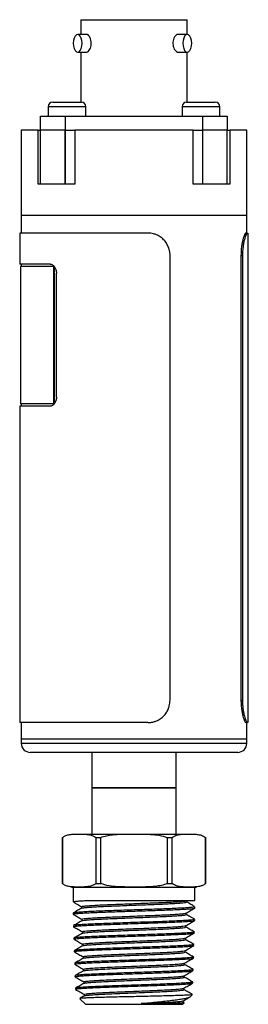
# Model space of a CAD drawing. Header units: inches. Extents: x 3.21 to 12.47, y 1.43 to 9.58.
# Tile 6 of 10: x 11.96 to 12.47, y 3.57 to 5.76. Entities that reach past the tile are written whole.
import ezdxf

# ---------------------------------------------------------------- set-up
doc = ezdxf.new("R2010")
doc.units = ezdxf.units.IN
doc.header["$MEASUREMENT"] = 0

msp = doc.modelspace()

# ---------------------------------------------------------------- linework, layer by layer
at = {"color": 7, "linetype": 'Continuous', "lineweight": 25}
for p, q in [((12.0995, 5.7563), (12.0995, 5.7238)), ((12.0995, 5.7563), (12.335, 5.7563)), ((12.335, 5.7238), (12.335, 5.7563)), ((12.1121, 5.7238), (12.0924, 5.7238)), ((12.3354, 5.7238), (12.3157, 5.7238)), ((12.0924, 5.6843), (12.1121, 5.6843)), ((12.0995, 5.6843), (12.0995, 5.5733)), ((12.3157, 5.6843), (12.3354, 5.6843)), ((12.335, 5.5733), (12.335, 5.6843)), ((12.037, 5.5733), (12.1005, 5.5733)), ((12.334, 5.5733), (12.3975, 5.5733)), ((12.027, 5.5633), (12.027, 5.5423)), ((12.1105, 5.5633), (12.027, 5.5633)), ((12.1105, 5.5423), (12.1105, 5.5633)), ((12.324, 5.5633), (12.324, 5.5423)), ((12.4075, 5.5633), (12.324, 5.5633)), ((12.4075, 5.5423), (12.4075, 5.5633)), ((12.0102, 5.5113), (12.0102, 5.5423)), ((12.0102, 5.5423), (12.0647, 5.5423)), ((12.0647, 5.5423), (12.0647, 5.5113)), ((12.0647, 5.5423), (12.3697, 5.5423)), ((12.3697, 5.5113), (12.3697, 5.5423)), ((12.3697, 5.5423), (12.4242, 5.5423)), ((12.4242, 5.5423), (12.4242, 5.5113)), ((11.9672, 5.5113), (11.9672, 5.3224)), ((12.0044, 5.5113), (11.9672, 5.5113)), ((12.0044, 5.3913), (12.0044, 5.5113)), ((12.0044, 5.5113), (12.0102, 5.5113)), ((12.0102, 5.3913), (12.0102, 5.5113)), ((12.0647, 5.5113), (12.0102, 5.5113)), ((12.0647, 5.3913), (12.0647, 5.5113)), ((12.0655, 5.5113), (12.0647, 5.5113)), ((12.0655, 5.3913), (12.0655, 5.5113)), ((12.0655, 5.5113), (12.0861, 5.5113)), ((12.0861, 5.5113), (12.0861, 5.3913)), ((12.3484, 5.5113), (12.0861, 5.5113)), ((12.3484, 5.3913), (12.3484, 5.5113)), ((12.3484, 5.5113), (12.369, 5.5113)), ((12.369, 5.5113), (12.369, 5.3913)), ((12.3697, 5.5113), (12.369, 5.5113)), ((12.3697, 5.3913), (12.3697, 5.5113)), ((12.4242, 5.5113), (12.3697, 5.5113)), ((12.4242, 5.3913), (12.4242, 5.5113)), ((12.4242, 5.5113), (12.4301, 5.5113)), ((12.4301, 5.5113), (12.4301, 5.3913)), ((12.4672, 5.5113), (12.4301, 5.5113)), ((12.4672, 5.3224), (12.4672, 5.5113)), ((12.0102, 5.3913), (12.0044, 5.3913)), ((12.0647, 5.3913), (12.0102, 5.3913)), ((12.0655, 5.3913), (12.0647, 5.3913)), ((12.0861, 5.3913), (12.0655, 5.3913)), ((12.369, 5.3913), (12.3484, 5.3913)), ((12.3697, 5.3913), (12.369, 5.3913)), ((12.4242, 5.3913), (12.3697, 5.3913)), ((12.4301, 5.3913), (12.4242, 5.3913)), ((11.9672, 5.3224), (11.9672, 5.2831)), ((12.2172, 5.3224), (11.9672, 5.3224)), ((12.0405, 5.3224), (11.9672, 5.3224)), ((12.4672, 5.3224), (12.0405, 5.3224)), ((12.4672, 5.3224), (12.2172, 5.3224)), ((12.4672, 5.2831), (12.4672, 5.3224)), ((11.9637, 5.2831), (11.9637, 5.2142)), ((12.2478, 5.2831), (11.9637, 5.2831)), ((12.4654, 5.2831), (12.4689, 5.2831)), ((12.4707, 4.1974), (12.4707, 5.2831)), ((12.2972, 4.2474), (12.2972, 5.2331)), ((12.4545, 5.2331), (12.4545, 4.2474)), ((12.4545, 5.2331), (12.4578, 5.2331)), ((12.4578, 5.2331), (12.4578, 4.2474)), ((12.031, 5.2142), (11.9637, 5.2142)), ((11.9653, 5.2092), (11.9653, 4.9041)), ((12.0398, 5.2092), (11.9653, 5.2092)), ((11.9672, 5.2142), (11.9672, 5.2092)), ((12.0398, 4.9041), (12.0398, 5.2092)), ((12.04, 5.2092), (12.0398, 5.2092)), ((12.0412, 4.9055), (12.0412, 5.2078)), ((12.0451, 4.9189), (12.0451, 5.1945)), ((11.9637, 4.8992), (11.9637, 4.1974)), ((12.031, 4.8992), (11.9637, 4.8992)), ((12.0398, 4.9041), (11.9653, 4.9041)), ((11.9672, 4.9041), (11.9672, 4.8992)), ((12.04, 4.9041), (12.0398, 4.9041)), ((12.4545, 4.2474), (12.4578, 4.2474)), ((12.2478, 4.1974), (11.9637, 4.1974)), ((11.9672, 4.1974), (11.9672, 4.161)), ((12.4654, 4.1974), (12.4689, 4.1974)), ((12.4672, 4.161), (12.4672, 4.1974)), ((11.9672, 4.161), (11.9672, 4.1512)), ((12.0405, 4.161), (11.9672, 4.161)), ((12.0405, 4.1512), (11.9672, 4.1512)), ((12.4672, 4.161), (12.0405, 4.161)), ((12.4672, 4.1512), (12.0405, 4.1512)), ((12.4672, 4.1512), (12.4672, 4.161)), ((12.0544, 4.1315), (11.9869, 4.1315)), ((12.4476, 4.1315), (12.0544, 4.1315)), ((12.1235, 4.1315), (12.1235, 4.0528)), ((12.311, 4.0528), (12.311, 4.1315)), ((12.1235, 4.0528), (12.1235, 3.9503)), ((12.1235, 4.0528), (12.311, 4.0528)), ((12.1509, 4.0528), (12.1235, 4.0528)), ((12.311, 4.0528), (12.1509, 4.0528)), ((12.311, 3.9503), (12.311, 4.0528)), ((12.0585, 3.9428), (12.0585, 3.8403)), ((12.0585, 3.9428), (12.0586, 3.9428)), ((12.0586, 3.8403), (12.0586, 3.9428)), ((12.0785, 3.9503), (12.356, 3.9503)), ((12.1323, 3.9428), (12.1436, 3.9428)), ((12.1323, 3.9428), (12.1323, 3.8403)), ((12.1436, 3.8403), (12.1436, 3.9428)), ((12.2909, 3.9428), (12.3022, 3.9428)), ((12.2909, 3.9428), (12.2909, 3.8403)), ((12.3022, 3.8403), (12.3022, 3.9428)), ((12.3759, 3.9428), (12.376, 3.9428)), ((12.3759, 3.9428), (12.3759, 3.8403)), ((12.376, 3.8403), (12.376, 3.9428)), ((12.0585, 3.8403), (12.0586, 3.8403)), ((12.0785, 3.8328), (12.356, 3.8328)), ((12.0822, 3.8328), (12.0822, 3.8033)), ((12.1323, 3.8403), (12.1436, 3.8403)), ((12.2909, 3.8403), (12.3022, 3.8403)), ((12.3522, 3.8033), (12.3522, 3.8328)), ((12.3759, 3.8403), (12.376, 3.8403)), ((12.0822, 3.8033), (12.0823, 3.8033)), ((12.0822, 3.8032), (12.0822, 3.8)), ((12.0823, 3.8033), (12.0824, 3.8032)), ((12.1185, 3.8033), (12.3522, 3.8033)), ((12.3307, 3.802), (12.3325, 3.8031)), ((12.334, 3.7996), (12.334, 3.8031)), ((12.101, 3.7892), (12.101, 3.7857)), ((12.3522, 3.7864), (12.3522, 3.789)), ((12.0822, 3.7749), (12.0822, 3.7738)), ((12.0822, 3.7738), (12.0823, 3.7727)), ((12.0822, 3.7738), (12.0861, 3.7738)), ((12.1018, 3.7614), (12.1018, 3.7581)), ((12.3331, 3.7718), (12.3331, 3.7752)), ((12.3518, 3.7588), (12.3518, 3.761)), ((12.0831, 3.7471), (12.0831, 3.7449)), ((12.3322, 3.7441), (12.3322, 3.7474)), ((12.0839, 3.7193), (12.084, 3.7171)), ((12.1027, 3.7336), (12.1027, 3.7303)), ((12.3314, 3.7163), (12.3314, 3.7196)), ((12.3509, 3.731), (12.351, 3.7332)), ((12.0848, 3.6916), (12.085, 3.6916)), ((12.0848, 3.6915), (12.0849, 3.6893)), ((12.1035, 3.7059), (12.1035, 3.7025)), ((12.3305, 3.6885), (12.3305, 3.6918)), ((12.35, 3.7032), (12.3501, 3.7054)), ((12.1044, 3.6781), (12.1044, 3.6748)), ((12.3492, 3.6755), (12.3492, 3.6777)), ((12.0857, 3.6638), (12.0857, 3.6616)), ((12.1053, 3.6503), (12.1053, 3.647)), ((12.3296, 3.6607), (12.3296, 3.664)), ((12.3483, 3.6477), (12.3484, 3.6499)), ((12.0865, 3.636), (12.0866, 3.6338)), ((12.3288, 3.6329), (12.3288, 3.6363)), ((12.0874, 3.6082), (12.0875, 3.606)), ((12.1061, 3.6225), (12.1061, 3.6192)), ((12.3278, 3.6053), (12.3274, 3.6054)), ((12.3279, 3.6052), (12.3279, 3.6085)), ((12.3474, 3.6199), (12.3475, 3.6221)), ((12.0968, 3.5851), (12.1095, 3.5728)), ((12.107, 3.5947), (12.107, 3.5914)), ((12.3424, 3.5897), (12.3466, 3.5937)), ((12.3461, 3.5943), (12.3455, 3.5937)), ((12.3455, 3.5937), (12.3466, 3.5937)), ((12.3466, 3.5937), (12.3467, 3.5943)), ((12.1095, 3.5728), (12.325, 3.5728)), ((12.325, 3.5728), (12.3286, 3.5763)), ((12.3285, 3.5767), (12.3268, 3.5777)), ((12.327, 3.5774), (12.327, 3.5807))]:
    msp.add_line(p, q, dxfattribs=at)
at = {"color": 7, "linetype": 'Continuous', "lineweight": 25, "flags": 128}
for points in [[(12.1023, 5.7041), (12.1018, 5.7102), (12.1004, 5.7157), (12.0982, 5.7201), (12.0955, 5.7229), (12.0924, 5.7238), (12.0894, 5.7229), (12.0866, 5.7201), (12.0844, 5.7157), (12.083, 5.7102), (12.0826, 5.7041), (12.083, 5.698), (12.0844, 5.6925), (12.0866, 5.6881), (12.0894, 5.6853), (12.0924, 5.6843), (12.0955, 5.6853), (12.0982, 5.6881), (12.1004, 5.6925), (12.1018, 5.698), (12.1023, 5.7041)], [(12.3452, 5.7041), (12.3447, 5.7102), (12.3433, 5.7157), (12.3412, 5.7201), (12.3384, 5.7229), (12.3354, 5.7238), (12.3323, 5.7229), (12.3295, 5.7201), (12.3274, 5.7157), (12.326, 5.7102), (12.3255, 5.7041), (12.326, 5.698), (12.3274, 5.6925), (12.3295, 5.6881), (12.3323, 5.6853), (12.3354, 5.6843), (12.3384, 5.6853), (12.3412, 5.6881), (12.3433, 5.6925), (12.3447, 5.698), (12.3452, 5.7041)]]:
    msp.add_lwpolyline(points, dxfattribs=at)
at = {"color": 7, "linetype": 'Continuous', "lineweight": 25}
for centre, radius, start, end in [((12.037, 5.5633), 0.01, 90, 180), ((12.1005, 5.5633), 0.01, 0, 90), ((12.334, 5.5633), 0.01, 90, 180), ((12.3975, 5.5633), 0.01, 0, 90), ((11.9869, 4.1512), 0.0197, 180, 270), ((12.4476, 4.1512), 0.0197, 270, 0)]:
    msp.add_arc(centre, radius, start, end, dxfattribs=at)
for points, knots in [([(12.1224, 5.7041), (12.1223, 5.7063), (12.122, 5.7107), (12.1201, 5.7166), (12.1173, 5.7211), (12.1144, 5.7236), (12.1128, 5.7236), (12.1121, 5.7236)], [0, 0, 0, 0, 0.21399, 0.4279444, 0.6427564, 0.8573933, 1, 1, 1, 1]), ([(12.3157, 5.7236), (12.3153, 5.7237), (12.3137, 5.7239), (12.3107, 5.7222), (12.3072, 5.7184), (12.3045, 5.7129), (12.3032, 5.7064), (12.3035, 5.6997), (12.3052, 5.6936), (12.3081, 5.6885), (12.3117, 5.6854), (12.3144, 5.684), (12.3156, 5.6844), (12.3157, 5.6844)], [0, 0, 0, 0, 0.034894, 0.14056, 0.247587, 0.356086, 0.463883, 0.569238, 0.673538, 0.779475, 0.887641, 0.995953, 1, 1, 1, 1]), ([(12.1121, 5.6844), (12.1131, 5.6846), (12.1151, 5.6849), (12.1182, 5.6882), (12.1207, 5.6931), (12.1222, 5.6987), (12.1224, 5.7025), (12.1224, 5.7041)], [0, 0, 0, 0, 0.20588, 0.417793, 0.630892, 0.845736, 1, 1, 1, 1]), ([(12.2972, 5.2331), (12.2972, 5.2342), (12.2972, 5.2364), (12.2968, 5.2396), (12.2963, 5.2428), (12.2956, 5.246), (12.2947, 5.2491), (12.2934, 5.2527), (12.2916, 5.2567), (12.2883, 5.2623), (12.2832, 5.2687), (12.277, 5.2739), (12.2714, 5.2772), (12.2665, 5.2796), (12.2609, 5.2815), (12.2544, 5.2828), (12.25, 5.283), (12.2478, 5.2831)], [0, 0, 0, 0, 0.041798, 0.083205, 0.124403, 0.165575, 0.206906, 0.248578, 0.310815, 0.373136, 0.497854, 0.622908, 0.685626, 0.748426, 0.832299, 0.915685, 1, 1, 1, 1]), ([(12.4654, 5.2831), (12.465, 5.2831), (12.4646, 5.2827), (12.4638, 5.2818), (12.4635, 5.2814), (12.463, 5.2804), (12.4627, 5.2799), (12.4612, 5.2767), (12.4599, 5.2731), (12.4581, 5.2661), (12.4575, 5.2636), (12.4565, 5.2581), (12.456, 5.2553), (12.4549, 5.2461), (12.4545, 5.2397), (12.4545, 5.2331)], [0, 0, 0, 0, 0.125, 0.125, 0.1875, 0.1875, 0.25, 0.25, 0.5, 0.5, 0.625, 0.625, 0.75, 0.75, 1, 1, 1, 1]), ([(12.4689, 5.2831), (12.4687, 5.283), (12.4685, 5.283), (12.468, 5.2827), (12.4675, 5.2821), (12.467, 5.2814), (12.4664, 5.2805), (12.4657, 5.2791), (12.4649, 5.2772), (12.4636, 5.2739), (12.462, 5.2687), (12.4606, 5.2623), (12.4596, 5.2567), (12.4589, 5.2517), (12.4583, 5.2461), (12.4579, 5.2396), (12.4578, 5.2353), (12.4578, 5.2331)], [0, 0, 0, 0, 0.042381, 0.084357, 0.1261, 0.167789, 0.2096, 0.251709, 0.314497, 0.377227, 0.502282, 0.626999, 0.689308, 0.751557, 0.834513, 0.916837, 1, 1, 1, 1]), ([(12.031, 5.2142), (12.0328, 5.2142), (12.0346, 5.2137), (12.0372, 5.2122), (12.038, 5.2116), (12.0395, 5.2101), (12.0402, 5.2093), (12.0422, 5.2066), (12.0433, 5.2044), (12.0448, 5.1996), (12.0451, 5.1971), (12.0451, 5.1945)], [0, 0, 0, 0, 0.25, 0.25, 0.375, 0.375, 0.5, 0.5, 0.75, 0.75, 1, 1, 1, 1]), ([(12.0451, 4.9189), (12.0451, 4.9163), (12.0448, 4.9137), (12.0437, 4.9102), (12.0432, 4.909), (12.0422, 4.9069), (12.0416, 4.9059), (12.0402, 4.9041), (12.0395, 4.9032), (12.038, 4.9018), (12.0372, 4.9012), (12.0346, 4.8997), (12.0328, 4.8992), (12.031, 4.8992)], [0, 0, 0, 0, 0.25, 0.25, 0.375, 0.375, 0.5, 0.5, 0.625, 0.625, 0.75, 0.75, 1, 1, 1, 1]), ([(12.2478, 4.1974), (12.2489, 4.1975), (12.2511, 4.1975), (12.2544, 4.1978), (12.2576, 4.1984), (12.2608, 4.1991), (12.2639, 4.2001), (12.2675, 4.2014), (12.2714, 4.2033), (12.277, 4.2066), (12.2832, 4.2118), (12.2883, 4.2182), (12.2916, 4.2238), (12.2938, 4.2288), (12.2957, 4.2344), (12.297, 4.2409), (12.2971, 4.2452), (12.2972, 4.2474)], [0, 0, 0, 0, 0.042381, 0.084357, 0.1261, 0.167789, 0.2096, 0.251709, 0.314497, 0.377227, 0.502282, 0.626999, 0.689308, 0.751557, 0.834513, 0.916837, 1, 1, 1, 1]), ([(12.4545, 4.2474), (12.4545, 4.2441), (12.4546, 4.2409), (12.4549, 4.2361), (12.455, 4.2345), (12.4553, 4.2314), (12.4555, 4.2298), (12.4564, 4.2222), (12.4575, 4.2167), (12.4593, 4.2098), (12.4599, 4.2077), (12.4612, 4.204), (12.4618, 4.2025), (12.4636, 4.1987), (12.4646, 4.1974), (12.4654, 4.1974)], [0, 0, 0, 0, 0.125, 0.125, 0.1875, 0.1875, 0.25, 0.25, 0.5, 0.5, 0.625, 0.625, 0.75, 0.75, 1, 1, 1, 1]), ([(12.4578, 4.2474), (12.4578, 4.2463), (12.4578, 4.2441), (12.4579, 4.2409), (12.4581, 4.2377), (12.4583, 4.2345), (12.4586, 4.2314), (12.459, 4.2278), (12.4596, 4.2238), (12.4606, 4.2182), (12.462, 4.2118), (12.4636, 4.2066), (12.4649, 4.2033), (12.4659, 4.2009), (12.467, 4.199), (12.468, 4.1977), (12.4686, 4.1975), (12.4689, 4.1974)], [0, 0, 0, 0, 0.041798, 0.083205, 0.124403, 0.165575, 0.206906, 0.248578, 0.310815, 0.373136, 0.497854, 0.622908, 0.685626, 0.748426, 0.832299, 0.915685, 1, 1, 1, 1]), ([(12.0586, 3.9428), (12.0605, 3.944), (12.0649, 3.947), (12.072, 3.9489), (12.0824, 3.9502), (12.0953, 3.9502), (12.1082, 3.9502), (12.1183, 3.949), (12.1256, 3.9472), (12.1302, 3.9442), (12.1323, 3.9428)], [0, 0, 0, 0, 0.081002, 0.184864, 0.288911, 0.500008, 0.70436, 0.807282, 0.91004, 1, 1, 1, 1]), ([(12.1436, 3.9428), (12.1478, 3.9442), (12.1563, 3.947), (12.1722, 3.9491), (12.1907, 3.9502), (12.2188, 3.9502), (12.2461, 3.9502), (12.2728, 3.9483), (12.2848, 3.9446), (12.2909, 3.9428)], [0, 0, 0, 0, 0.089181, 0.180361, 0.321745, 0.463268, 0.74751, 0.872508, 1, 1, 1, 1]), ([(12.3022, 3.9428), (12.3043, 3.9442), (12.3085, 3.947), (12.3165, 3.9491), (12.3258, 3.9502), (12.3398, 3.9502), (12.3535, 3.9502), (12.3668, 3.9483), (12.3728, 3.9446), (12.3759, 3.9428)], [0, 0, 0, 0, 0.089181, 0.180361, 0.321745, 0.463268, 0.74751, 0.872508, 1, 1, 1, 1]), ([(12.1323, 3.8403), (12.1304, 3.839), (12.126, 3.836), (12.1189, 3.8341), (12.1085, 3.8328), (12.0956, 3.8328), (12.0828, 3.8328), (12.0726, 3.834), (12.0653, 3.8358), (12.0607, 3.8388), (12.0586, 3.8403)], [0, 0, 0, 0, 0.0810021, 0.184864, 0.2889112, 0.5000077, 0.7043601, 0.8072816, 0.9100401, 1, 1, 1, 1]), ([(12.2909, 3.8403), (12.2867, 3.8388), (12.2782, 3.836), (12.2623, 3.8339), (12.2438, 3.8328), (12.2156, 3.8328), (12.1883, 3.8328), (12.1617, 3.8347), (12.1496, 3.8384), (12.1436, 3.8403)], [0, 0, 0, 0, 0.089181, 0.180361, 0.321745, 0.463268, 0.74751, 0.872508, 1, 1, 1, 1]), ([(12.3759, 3.8403), (12.3738, 3.8388), (12.3695, 3.836), (12.3616, 3.8339), (12.3523, 3.8328), (12.3382, 3.8328), (12.3246, 3.8328), (12.3112, 3.8347), (12.3052, 3.8384), (12.3022, 3.8403)], [0, 0, 0, 0, 0.089181, 0.180361, 0.321745, 0.463268, 0.74751, 0.872508, 1, 1, 1, 1]), ([(12.0825, 3.8), (12.0824, 3.8), (12.0819, 3.8003), (12.0845, 3.8009), (12.0906, 3.8016), (12.1007, 3.8023), (12.1107, 3.8029), (12.1172, 3.8032), (12.1185, 3.8033)], [0, 0, 0, 0, 0.042171, 0.263711, 0.491677, 0.713217, 0.941183, 1, 1, 1, 1]), ([(12.0829, 3.7995), (12.0858, 3.7978), (12.0919, 3.7943), (12.098, 3.7907), (12.1013, 3.7888)], [0, 0, 0, 0, 0.464614, 1, 1, 1, 1]), ([(12.1014, 3.7892), (12.1013, 3.7894), (12.1013, 3.7898), (12.1052, 3.7905), (12.1127, 3.7912), (12.1235, 3.792), (12.1373, 3.7928), (12.1535, 3.7936), (12.1717, 3.7944), (12.1914, 3.7951), (12.2119, 3.7959), (12.2325, 3.7967), (12.2527, 3.7975), (12.2718, 3.7983), (12.2892, 3.7991), (12.3044, 3.7998), (12.3168, 3.8006), (12.3267, 3.8014), (12.333, 3.8023), (12.3334, 3.8028), (12.3336, 3.8031)], [0, 0, 0, 0, 0.035147, 0.091292, 0.147449, 0.203618, 0.259798, 0.315991, 0.372195, 0.42841, 0.484638, 0.540877, 0.597128, 0.653391, 0.709665, 0.765951, 0.822249, 0.878558, 0.945358, 1, 1, 1, 1]), ([(12.1016, 3.7861), (12.1016, 3.7861), (12.1017, 3.7864), (12.1053, 3.787), (12.1126, 3.7878), (12.1235, 3.7885), (12.1373, 3.7893), (12.1535, 3.7901), (12.1717, 3.7909), (12.1914, 3.7917), (12.2119, 3.7925), (12.2325, 3.7932), (12.2527, 3.794), (12.2718, 3.7948), (12.2892, 3.7956), (12.3044, 3.7964), (12.3168, 3.7971), (12.3262, 3.7979), (12.3319, 3.7987), (12.3344, 3.7993), (12.3338, 3.7996), (12.3337, 3.7996)], [0, 0, 0, 0, 0.009747, 0.067364, 0.124993, 0.182633, 0.240285, 0.29795, 0.355627, 0.413316, 0.471017, 0.528729, 0.586454, 0.644191, 0.70194, 0.759701, 0.817474, 0.875259, 0.933056, 0.990865, 1, 1, 1, 1]), ([(12.3517, 3.7895), (12.3488, 3.7911), (12.3429, 3.7946), (12.337, 3.798), (12.334, 3.7998)], [0, 0, 0, 0, 0.481314, 1, 1, 1, 1]), ([(12.1013, 3.7861), (12.0985, 3.7845), (12.0922, 3.7808), (12.0859, 3.7771), (12.0823, 3.7751)], [0, 0, 0, 0, 0.442333, 1, 1, 1, 1]), ([(12.3519, 3.789), (12.352, 3.789), (12.3525, 3.7886), (12.3495, 3.7881), (12.3429, 3.7873), (12.3325, 3.7865), (12.3188, 3.7858), (12.3023, 3.785), (12.2832, 3.7843), (12.2625, 3.7835), (12.2403, 3.7827), (12.2176, 3.782), (12.1947, 3.7812), (12.1727, 3.7805), (12.1517, 3.7797), (12.1328, 3.779), (12.1161, 3.7782), (12.1026, 3.7774), (12.0924, 3.7767), (12.0858, 3.776), (12.0826, 3.7755), (12.0827, 3.7752), (12.0827, 3.7752)], [0, 0, 0, 0, 0.015635, 0.071118, 0.125037, 0.180521, 0.23444, 0.289923, 0.343843, 0.399326, 0.453245, 0.508728, 0.562647, 0.61813, 0.67205, 0.727533, 0.781452, 0.836935, 0.887822, 0.940016, 0.990903, 1, 1, 1, 1]), ([(12.0861, 3.7738), (12.0882, 3.774), (12.0925, 3.7745), (12.1035, 3.7752), (12.1175, 3.7759), (12.1343, 3.7767), (12.1536, 3.7774), (12.1745, 3.7781), (12.1968, 3.7789), (12.2195, 3.7796), (12.2424, 3.7803), (12.2643, 3.7811), (12.2851, 3.7818), (12.3038, 3.7825), (12.3202, 3.7833), (12.3335, 3.784), (12.3437, 3.7847), (12.3499, 3.7855), (12.3526, 3.786), (12.352, 3.7863), (12.3519, 3.7864)], [0, 0, 0, 0, 0.057317, 0.116296, 0.173612, 0.232591, 0.289908, 0.348887, 0.406204, 0.465183, 0.5225, 0.581479, 0.638796, 0.697775, 0.755092, 0.814071, 0.871388, 0.930367, 0.987683, 1, 1, 1, 1]), ([(12.3328, 3.775), (12.3361, 3.7769), (12.3427, 3.7807), (12.3492, 3.7845), (12.3525, 3.7864)], [0, 0, 0, 0, 0.49995, 1, 1, 1, 1]), ([(12.0823, 3.7727), (12.0824, 3.7729), (12.0827, 3.7732), (12.0849, 3.7736), (12.0861, 3.7738)], [0, 0, 0, 0, 0.486198, 1, 1, 1, 1]), ([(12.0824, 3.7725), (12.0857, 3.7706), (12.0922, 3.7668), (12.0988, 3.763), (12.1021, 3.7611)], [0, 0, 0, 0, 0.500058, 1, 1, 1, 1]), ([(12.1021, 3.7582), (12.0989, 3.7564), (12.0926, 3.7528), (12.0863, 3.7491), (12.0832, 3.7473)], [0, 0, 0, 0, 0.499948, 1, 1, 1, 1]), ([(12.0834, 3.7449), (12.0834, 3.7451), (12.0835, 3.7454), (12.0868, 3.746), (12.0929, 3.7467), (12.1022, 3.7473), (12.115, 3.7481), (12.1311, 3.7488), (12.1498, 3.7495), (12.1703, 3.7503), (12.1923, 3.751), (12.2148, 3.7518), (12.2376, 3.7525), (12.2596, 3.7533), (12.2807, 3.754), (12.2997, 3.7548), (12.3166, 3.7555), (12.3305, 3.7563), (12.3414, 3.757), (12.3484, 3.7577), (12.3518, 3.7583), (12.3514, 3.7587), (12.3513, 3.7588)], [0, 0, 0, 0, 0.031644, 0.078887, 0.125119, 0.172362, 0.22525, 0.279671, 0.332577, 0.387015, 0.43994, 0.494398, 0.547341, 0.601818, 0.654779, 0.709274, 0.762252, 0.816766, 0.869763, 0.924297, 0.977313, 1, 1, 1, 1]), ([(12.3517, 3.761), (12.3514, 3.7608), (12.3509, 3.7603), (12.3454, 3.7596), (12.3365, 3.7588), (12.324, 3.7581), (12.3086, 3.7573), (12.2904, 3.7566), (12.2704, 3.7558), (12.2487, 3.7551), (12.2263, 3.7544), (12.2034, 3.7536), (12.1811, 3.7529), (12.1597, 3.7521), (12.1401, 3.7514), (12.1225, 3.7506), (12.1078, 3.7499), (12.0961, 3.7491), (12.0881, 3.7484), (12.0839, 3.7478), (12.0838, 3.7475), (12.0837, 3.7474)], [0, 0, 0, 0, 0.050268, 0.104292, 0.159884, 0.21389, 0.269464, 0.323452, 0.379007, 0.432976, 0.488511, 0.542461, 0.597976, 0.651908, 0.707406, 0.761319, 0.816798, 0.870692, 0.926151, 0.980026, 1, 1, 1, 1]), ([(12.1024, 3.7614), (12.1023, 3.7616), (12.1019, 3.762), (12.1063, 3.7627), (12.115, 3.7636), (12.128, 3.7645), (12.1444, 3.7654), (12.1637, 3.7662), (12.1852, 3.7671), (12.2079, 3.768), (12.231, 3.7689), (12.2536, 3.7698), (12.2747, 3.7706), (12.2936, 3.7715), (12.3095, 3.7724), (12.3217, 3.7733), (12.3301, 3.7741), (12.3319, 3.7747), (12.3328, 3.775)], [0, 0, 0, 0, 0.031839, 0.096405, 0.160986, 0.225582, 0.290194, 0.354821, 0.419463, 0.48412, 0.548793, 0.613481, 0.678184, 0.742903, 0.807637, 0.872386, 0.93715, 1, 1, 1, 1]), ([(12.1024, 3.7582), (12.1024, 3.7583), (12.1022, 3.7586), (12.1064, 3.7593), (12.115, 3.7601), (12.128, 3.761), (12.1444, 3.7619), (12.1637, 3.7628), (12.1852, 3.7636), (12.2079, 3.7645), (12.231, 3.7654), (12.2536, 3.7663), (12.2747, 3.7672), (12.2936, 3.768), (12.3095, 3.7689), (12.3218, 3.7698), (12.3297, 3.7707), (12.3333, 3.7714), (12.3327, 3.7717), (12.3326, 3.7718)], [0, 0, 0, 0, 0.010603, 0.07511, 0.139633, 0.20417, 0.268723, 0.333291, 0.397875, 0.462473, 0.527087, 0.591717, 0.656361, 0.72102, 0.785696, 0.850387, 0.915092, 0.979812, 1, 1, 1, 1]), ([(12.332, 3.7472), (12.3353, 3.7491), (12.3418, 3.7529), (12.3484, 3.7567), (12.3517, 3.7586)], [0, 0, 0, 0, 0.499947, 1, 1, 1, 1]), ([(12.3517, 3.7612), (12.35, 3.7622), (12.3475, 3.7636), (12.3437, 3.7658), (12.3412, 3.7672), (12.3389, 3.7686), (12.3359, 3.7704), (12.3341, 3.7714), (12.3329, 3.7721)], [0, 0, 0, 0, 0.296433, 0.416654, 0.52622, 0.632784, 0.743771, 1, 1, 1, 1]), ([(12.0831, 3.7448), (12.0864, 3.7429), (12.0929, 3.7391), (12.0995, 3.7354), (12.1027, 3.7335)], [0, 0, 0, 0, 0.504099, 1, 1, 1, 1]), ([(12.1029, 3.7336), (12.1028, 3.7337), (12.1021, 3.734), (12.105, 3.7346), (12.1117, 3.7355), (12.1231, 3.7364), (12.1381, 3.7372), (12.1563, 3.7381), (12.1768, 3.739), (12.199, 3.7399), (12.2219, 3.7408), (12.2446, 3.7416), (12.2662, 3.7425), (12.286, 3.7434), (12.303, 3.7443), (12.3167, 3.7451), (12.3262, 3.746), (12.3312, 3.7467), (12.3314, 3.7471), (12.3315, 3.7472)], [0, 0, 0, 0, 0.006144, 0.070628, 0.135128, 0.199644, 0.264175, 0.328721, 0.393282, 0.45786, 0.522452, 0.587059, 0.651683, 0.716321, 0.780975, 0.845644, 0.910329, 0.975029, 1, 1, 1, 1]), ([(12.1032, 3.7304), (12.1037, 3.7306), (12.1048, 3.7312), (12.1119, 3.732), (12.1231, 3.7329), (12.1381, 3.7338), (12.1563, 3.7346), (12.1768, 3.7355), (12.199, 3.7364), (12.2219, 3.7373), (12.2446, 3.7382), (12.2662, 3.739), (12.286, 3.7399), (12.303, 3.7408), (12.3167, 3.7417), (12.3263, 3.7426), (12.3316, 3.7433), (12.3317, 3.7438), (12.3318, 3.7441)], [0, 0, 0, 0, 0.053179, 0.117462, 0.18176, 0.246074, 0.310402, 0.374746, 0.439106, 0.50348, 0.56787, 0.632276, 0.696697, 0.761132, 0.825584, 0.890051, 0.954533, 1, 1, 1, 1]), ([(12.3509, 3.7334), (12.3477, 3.7352), (12.3414, 3.7389), (12.3351, 3.7425), (12.332, 3.7443)], [0, 0, 0, 0, 0.500053, 1, 1, 1, 1]), ([(12.1029, 3.7304), (12.0997, 3.7286), (12.0934, 3.7249), (12.0871, 3.7213), (12.084, 3.7195)], [0, 0, 0, 0, 0.499953, 1, 1, 1, 1]), ([(12.0841, 3.7171), (12.0844, 3.7174), (12.085, 3.7179), (12.0907, 3.7186), (12.0996, 3.7193), (12.1121, 3.7201), (12.1275, 3.7208), (12.1455, 3.7216), (12.1655, 3.7223), (12.1871, 3.7231), (12.2093, 3.7238), (12.232, 3.7246), (12.2541, 3.7253), (12.2753, 3.7261), (12.2947, 3.7268), (12.3121, 3.7276), (12.3267, 3.7283), (12.3382, 3.729), (12.3462, 3.7298), (12.3505, 3.7305), (12.3505, 3.7309), (12.3505, 3.731)], [0, 0, 0, 0, 0.051961, 0.10483, 0.15923, 0.212118, 0.266539, 0.319445, 0.373884, 0.426807, 0.481265, 0.534207, 0.588683, 0.641645, 0.696141, 0.749121, 0.803635, 0.856632, 0.911165, 0.964181, 1, 1, 1, 1]), ([(12.0842, 3.7169), (12.0875, 3.715), (12.094, 3.7112), (12.1006, 3.7074), (12.1039, 3.7055)], [0, 0, 0, 0, 0.500047, 1, 1, 1, 1]), ([(12.3506, 3.7332), (12.3506, 3.733), (12.3505, 3.7326), (12.346, 3.732), (12.3379, 3.7312), (12.3263, 3.7305), (12.3114, 3.7297), (12.2941, 3.729), (12.2744, 3.7282), (12.2533, 3.7275), (12.2309, 3.7267), (12.2084, 3.726), (12.186, 3.7252), (12.1646, 3.7245), (12.1445, 3.7237), (12.1267, 3.723), (12.1114, 3.7223), (12.0991, 3.7215), (12.0903, 3.7208), (12.0852, 3.7201), (12.0847, 3.7197), (12.0845, 3.7195)], [0, 0, 0, 0, 0.037593, 0.093007, 0.146838, 0.202232, 0.256045, 0.311419, 0.365213, 0.420569, 0.474346, 0.529683, 0.58344, 0.638757, 0.692495, 0.747792, 0.801512, 0.856791, 0.910493, 0.965753, 1, 1, 1, 1]), ([(12.104, 3.7059), (12.104, 3.7061), (12.1041, 3.7066), (12.1094, 3.7074), (12.1189, 3.7082), (12.1324, 3.7091), (12.1493, 3.71), (12.1688, 3.7109), (12.1903, 3.7117), (12.2128, 3.7126), (12.2356, 3.7135), (12.2576, 3.7144), (12.278, 3.7153), (12.296, 3.7161), (12.311, 3.717), (12.3222, 3.7179), (12.3292, 3.7187), (12.3303, 3.7192), (12.3308, 3.7195)], [0, 0, 0, 0, 0.04501, 0.109452, 0.17391, 0.238384, 0.302874, 0.367378, 0.431898, 0.496434, 0.560985, 0.625552, 0.690134, 0.754732, 0.819345, 0.883973, 0.948617, 1, 1, 1, 1]), ([(12.1043, 3.7027), (12.1044, 3.7028), (12.1045, 3.7032), (12.1095, 3.7039), (12.1189, 3.7048), (12.1324, 3.7056), (12.1493, 3.7065), (12.1688, 3.7074), (12.1903, 3.7083), (12.2128, 3.7092), (12.2356, 3.71), (12.2576, 3.7109), (12.278, 3.7118), (12.296, 3.7127), (12.311, 3.7135), (12.3223, 3.7144), (12.3291, 3.7153), (12.332, 3.7159), (12.3312, 3.7162), (12.3312, 3.7163)], [0, 0, 0, 0, 0.023722, 0.088272, 0.152838, 0.217419, 0.282017, 0.346629, 0.411257, 0.475901, 0.54056, 0.605234, 0.669924, 0.73463, 0.799352, 0.864088, 0.92884, 0.993608, 1, 1, 1, 1]), ([(12.3311, 3.7195), (12.3344, 3.7214), (12.341, 3.7252), (12.3476, 3.729), (12.3508, 3.7309)], [0, 0, 0, 0, 0.499958, 1, 1, 1, 1]), ([(12.35, 3.7056), (12.3469, 3.7074), (12.3407, 3.711), (12.3344, 3.7146), (12.3314, 3.7164)], [0, 0, 0, 0, 0.506487, 1, 1, 1, 1]), ([(12.0852, 3.6894), (12.0851, 3.6894), (12.0845, 3.6897), (12.0872, 3.6903), (12.0932, 3.691), (12.1032, 3.6917), (12.1162, 3.6925), (12.1322, 3.6932), (12.1505, 3.694), (12.1709, 3.6947), (12.1924, 3.6955), (12.2149, 3.6962), (12.2372, 3.697), (12.2591, 3.6977), (12.2797, 3.6985), (12.2987, 3.6992), (12.3152, 3.7), (12.3291, 3.7007), (12.3397, 3.7014), (12.3467, 3.7022), (12.3501, 3.7028), (12.3497, 3.7031), (12.3496, 3.7032)], [0, 0, 0, 0, 0.011243, 0.064107, 0.118503, 0.171385, 0.225799, 0.278699, 0.333132, 0.38605, 0.440502, 0.49344, 0.547913, 0.600868, 0.655359, 0.708333, 0.762842, 0.815834, 0.870363, 0.923375, 0.977923, 1, 1, 1, 1]), ([(12.1038, 3.7027), (12.1007, 3.7009), (12.0944, 3.6972), (12.0881, 3.6936), (12.0849, 3.6917)], [0, 0, 0, 0, 0.499947, 1, 1, 1, 1]), ([(12.3496, 3.7054), (12.3497, 3.7053), (12.35, 3.705), (12.3464, 3.7043), (12.3392, 3.7036), (12.3282, 3.7028), (12.3143, 3.7021), (12.2974, 3.7013), (12.2785, 3.7006), (12.2576, 3.6999), (12.2357, 3.6991), (12.2132, 3.6984), (12.191, 3.6976), (12.1693, 3.6969), (12.1492, 3.6961), (12.1309, 3.6954), (12.1151, 3.6946), (12.1022, 3.6939), (12.0927, 3.6931), (12.0867, 3.6925), (12.0858, 3.692), (12.0854, 3.6918)], [0, 0, 0, 0, 0.026772, 0.080827, 0.13645, 0.190486, 0.246091, 0.300107, 0.355692, 0.409689, 0.465253, 0.519233, 0.574779, 0.628739, 0.684266, 0.738207, 0.793714, 0.847635, 0.903122, 0.957026, 1, 1, 1, 1]), ([(12.1046, 3.6781), (12.105, 3.6784), (12.1059, 3.679), (12.1141, 3.68), (12.1272, 3.681), (12.1449, 3.682), (12.1662, 3.683), (12.19, 3.684), (12.2152, 3.6849), (12.2406, 3.6859), (12.2648, 3.6869), (12.2866, 3.6879), (12.3043, 3.6889), (12.3176, 3.6898), (12.326, 3.6907), (12.3301, 3.6913), (12.33, 3.6916), (12.3299, 3.6917)], [0, 0, 0, 0, 0.068071, 0.140743, 0.213434, 0.286145, 0.358877, 0.431628, 0.504399, 0.57719, 0.65, 0.72283, 0.79568, 0.860481, 0.925297, 0.990128, 1, 1, 1, 1]), ([(12.3302, 3.6917), (12.3335, 3.6936), (12.3401, 3.6974), (12.3466, 3.7012), (12.3499, 3.7031)], [0, 0, 0, 0, 0.49995, 1, 1, 1, 1]), ([(12.085, 3.6892), (12.0883, 3.6873), (12.0948, 3.6835), (12.1014, 3.6797), (12.1047, 3.6778)], [0, 0, 0, 0, 0.50006, 1, 1, 1, 1]), ([(12.1047, 3.6749), (12.1015, 3.6731), (12.0952, 3.6694), (12.0889, 3.6658), (12.0857, 3.664)], [0, 0, 0, 0, 0.499939, 1, 1, 1, 1]), ([(12.3489, 3.6777), (12.349, 3.6776), (12.3495, 3.6773), (12.3467, 3.6767), (12.3403, 3.676), (12.3302, 3.6752), (12.3168, 3.6745), (12.3008, 3.6737), (12.2822, 3.673), (12.2619, 3.6722), (12.2402, 3.6715), (12.2181, 3.6708), (12.1957, 3.67), (12.1742, 3.6693), (12.1537, 3.6685), (12.1352, 3.6678), (12.1189, 3.667), (12.1055, 3.6663), (12.0951, 3.6655), (12.0885, 3.6648), (12.0855, 3.6642), (12.086, 3.6639), (12.0861, 3.6638)], [0, 0, 0, 0, 0.013984, 0.068584, 0.121625, 0.176205, 0.229229, 0.283791, 0.336796, 0.39134, 0.444325, 0.498849, 0.551815, 0.606319, 0.659268, 0.713754, 0.766684, 0.821151, 0.874062, 0.928509, 0.981401, 1, 1, 1, 1]), ([(12.0862, 3.6616), (12.0861, 3.6617), (12.0857, 3.6621), (12.0891, 3.6627), (12.0961, 3.6634), (12.1067, 3.6641), (12.1205, 3.6649), (12.1369, 3.6656), (12.1558, 3.6664), (12.1762, 3.6671), (12.198, 3.6679), (12.2202, 3.6686), (12.2424, 3.6694), (12.2638, 3.6701), (12.2841, 3.6709), (12.3023, 3.6716), (12.3182, 3.6724), (12.3311, 3.6731), (12.341, 3.6738), (12.3469, 3.6746), (12.3495, 3.6751), (12.349, 3.6754), (12.3489, 3.6755)], [0, 0, 0, 0, 0.023402, 0.077789, 0.130663, 0.18507, 0.237962, 0.292388, 0.345301, 0.399747, 0.452677, 0.507141, 0.56009, 0.614573, 0.66754, 0.722042, 0.77503, 0.829552, 0.882557, 0.937098, 0.990121, 1, 1, 1, 1]), ([(12.1053, 3.6749), (12.1056, 3.6751), (12.1065, 3.6757), (12.1141, 3.6765), (12.1272, 3.6775), (12.1449, 3.6785), (12.1662, 3.6795), (12.19, 3.6805), (12.2152, 3.6815), (12.2406, 3.6825), (12.2648, 3.6834), (12.2866, 3.6844), (12.3043, 3.6854), (12.3175, 3.6863), (12.3261, 3.6872), (12.3304, 3.6879), (12.33, 3.6883), (12.3299, 3.6885)], [0, 0, 0, 0, 0.047134, 0.119716, 0.192317, 0.264939, 0.33758, 0.410242, 0.482923, 0.555623, 0.628343, 0.701083, 0.773843, 0.838564, 0.903299, 0.968051, 1, 1, 1, 1]), ([(12.3294, 3.6639), (12.3327, 3.6658), (12.3392, 3.6696), (12.3458, 3.6734), (12.3491, 3.6753)], [0, 0, 0, 0, 0.499941, 1, 1, 1, 1]), ([(12.3492, 3.6778), (12.3461, 3.6796), (12.3398, 3.6833), (12.3335, 3.6869), (12.3303, 3.6887)], [0, 0, 0, 0, 0.500046, 1, 1, 1, 1]), ([(12.0857, 3.6615), (12.089, 3.6596), (12.0955, 3.6558), (12.102, 3.652), (12.1053, 3.6502)], [0, 0, 0, 0, 0.504266, 1, 1, 1, 1]), ([(12.1055, 3.6471), (12.1023, 3.6453), (12.096, 3.6416), (12.0897, 3.638), (12.0866, 3.6362)], [0, 0, 0, 0, 0.499954, 1, 1, 1, 1]), ([(12.3483, 3.6499), (12.3483, 3.6499), (12.3489, 3.6496), (12.3466, 3.6491), (12.3412, 3.6484), (12.3318, 3.6476), (12.3193, 3.6469), (12.3038, 3.6461), (12.2859, 3.6454), (12.266, 3.6446), (12.2448, 3.6439), (12.2227, 3.6431), (12.2007, 3.6424), (12.1789, 3.6416), (12.1584, 3.6409), (12.1394, 3.6401), (12.1228, 3.6394), (12.1088, 3.6387), (12.0978, 3.6379), (12.0905, 3.6372), (12.087, 3.6366), (12.087, 3.6363), (12.087, 3.6362)], [0, 0, 0, 0, 0.003332, 0.057293, 0.112819, 0.16676, 0.222266, 0.276188, 0.331674, 0.385577, 0.441045, 0.494929, 0.550378, 0.604242, 0.65967, 0.713515, 0.768923, 0.82275, 0.878139, 0.931947, 0.987316, 1, 1, 1, 1]), ([(12.087, 3.6338), (12.087, 3.634), (12.087, 3.6344), (12.0913, 3.6351), (12.0991, 3.6358), (12.1105, 3.6366), (12.1248, 3.6373), (12.1418, 3.638), (12.1609, 3.6388), (12.1817, 3.6395), (12.2033, 3.6403), (12.2256, 3.641), (12.2474, 3.6418), (12.2686, 3.6425), (12.2881, 3.6433), (12.3058, 3.644), (12.3208, 3.6448), (12.3331, 3.6455), (12.3419, 3.6462), (12.3473, 3.647), (12.3479, 3.6475), (12.3482, 3.6477)], [0, 0, 0, 0, 0.037074, 0.089939, 0.144337, 0.197222, 0.251639, 0.304542, 0.358979, 0.4119, 0.466355, 0.519295, 0.573769, 0.626729, 0.681224, 0.734202, 0.788716, 0.841712, 0.896244, 0.949259, 1, 1, 1, 1]), ([(12.1054, 3.6503), (12.1053, 3.6503), (12.1044, 3.6507), (12.1077, 3.6513), (12.1157, 3.6523), (12.1294, 3.6533), (12.1472, 3.6543), (12.1687, 3.6553), (12.1925, 3.6563), (12.2176, 3.6573), (12.2427, 3.6582), (12.2665, 3.6592), (12.2879, 3.6602), (12.3058, 3.6612), (12.3191, 3.6622), (12.3273, 3.6631), (12.3284, 3.6637), (12.3288, 3.6639)], [0, 0, 0, 0, 0.002334, 0.07491, 0.147504, 0.22012, 0.292756, 0.365411, 0.438087, 0.510781, 0.583496, 0.656231, 0.728986, 0.801762, 0.874556, 0.947371, 1, 1, 1, 1]), ([(12.106, 3.6471), (12.1065, 3.6473), (12.1076, 3.6479), (12.1159, 3.6488), (12.1293, 3.6498), (12.1473, 3.6508), (12.1687, 3.6518), (12.1925, 3.6528), (12.2176, 3.6538), (12.2427, 3.6548), (12.2665, 3.6558), (12.2879, 3.6567), (12.3058, 3.6577), (12.3194, 3.6587), (12.3272, 3.6597), (12.3305, 3.6604), (12.3296, 3.6607), (12.3296, 3.6607)], [0, 0, 0, 0, 0.0553909, 0.1278602, 0.2003497, 0.2728596, 0.3453896, 0.4179391, 0.4905079, 0.5630965, 0.6357054, 0.7083347, 0.780984, 0.8536527, 0.9263408, 0.9990487, 1, 1, 1, 1]), ([(12.3286, 3.6362), (12.3319, 3.6381), (12.3384, 3.6419), (12.345, 3.6456), (12.3483, 3.6475)], [0, 0, 0, 0, 0.499952, 1, 1, 1, 1]), ([(12.3483, 3.6501), (12.3451, 3.6519), (12.3389, 3.6555), (12.3327, 3.6591), (12.3296, 3.6609)], [0, 0, 0, 0, 0.507152, 1, 1, 1, 1]), ([(12.0868, 3.6336), (12.09, 3.6317), (12.0965, 3.6279), (12.103, 3.6242), (12.1061, 3.6224)], [0, 0, 0, 0, 0.508186, 1, 1, 1, 1]), ([(12.1065, 3.6225), (12.1064, 3.6226), (12.1055, 3.6229), (12.1091, 3.6236), (12.1175, 3.6246), (12.1315, 3.6256), (12.1496, 3.6266), (12.1712, 3.6276), (12.195, 3.6286), (12.2199, 3.6296), (12.2448, 3.6306), (12.2683, 3.6315), (12.2892, 3.6325), (12.3066, 3.6335), (12.3193, 3.6345), (12.3269, 3.6354), (12.3276, 3.6359), (12.328, 3.6362)], [0, 0, 0, 0, 0.009199, 0.081607, 0.154036, 0.226486, 0.298955, 0.371444, 0.443953, 0.516482, 0.589031, 0.6616, 0.73419, 0.806799, 0.879428, 0.952077, 1, 1, 1, 1]), ([(12.1068, 3.6194), (12.1075, 3.6196), (12.109, 3.6202), (12.1177, 3.6212), (12.1315, 3.6221), (12.1497, 3.6231), (12.1712, 3.6241), (12.195, 3.6251), (12.2199, 3.6261), (12.2448, 3.6271), (12.2682, 3.6281), (12.2892, 3.6291), (12.3066, 3.6301), (12.3194, 3.631), (12.3274, 3.632), (12.3282, 3.6326), (12.3286, 3.6329)], [0, 0, 0, 0, 0.058981, 0.131683, 0.204407, 0.27715, 0.349913, 0.422696, 0.495499, 0.568322, 0.641166, 0.71403, 0.786914, 0.859817, 0.932741, 1, 1, 1, 1]), ([(12.3474, 3.6223), (12.3443, 3.6241), (12.3381, 3.6277), (12.3318, 3.6313), (12.3288, 3.6331)], [0, 0, 0, 0, 0.506483, 1, 1, 1, 1]), ([(12.1064, 3.6194), (12.1033, 3.6175), (12.097, 3.6139), (12.0907, 3.6103), (12.0875, 3.6084)], [0, 0, 0, 0, 0.499944, 1, 1, 1, 1]), ([(12.0876, 3.606), (12.0878, 3.6063), (12.0883, 3.6067), (12.0937, 3.6075), (12.1023, 3.6082), (12.1143, 3.609), (12.1293, 3.6097), (12.1466, 3.6104), (12.1661, 3.6112), (12.1869, 3.6119), (12.2088, 3.6127), (12.2307, 3.6134), (12.2524, 3.6142), (12.273, 3.6149), (12.2921, 3.6157), (12.309, 3.6164), (12.3234, 3.6172), (12.3347, 3.6179), (12.3426, 3.6187), (12.347, 3.6193), (12.347, 3.6197), (12.3471, 3.6199)], [0, 0, 0, 0, 0.0491996, 0.1035904, 0.1564675, 0.2108769, 0.2637723, 0.3182005, 0.371115, 0.4255629, 0.4784973, 0.5329658, 0.5859184, 0.6404056, 0.6933764, 0.7478824, 0.8008724, 0.855398, 0.9084079, 0.9629541, 1, 1, 1, 1]), ([(12.0876, 3.6058), (12.0909, 3.6039), (12.0973, 3.6002), (12.1038, 3.5964), (12.107, 3.5946)], [0, 0, 0, 0, 0.507475, 1, 1, 1, 1]), ([(12.3472, 3.6221), (12.3471, 3.6219), (12.3468, 3.6215), (12.342, 3.6208), (12.3338, 3.62), (12.3221, 3.6193), (12.3075, 3.6185), (12.2902, 3.6178), (12.271, 3.617), (12.2501, 3.6163), (12.2285, 3.6155), (12.2063, 3.6148), (12.1847, 3.6141), (12.1638, 3.6133), (12.1447, 3.6126), (12.1274, 3.6118), (12.1128, 3.6111), (12.1011, 3.6103), (12.0929, 3.6096), (12.0885, 3.609), (12.0882, 3.6086), (12.0881, 3.6085)], [0, 0, 0, 0, 0.045327, 0.098868, 0.153927, 0.208029, 0.2637, 0.317782, 0.373433, 0.427495, 0.483125, 0.537169, 0.592781, 0.646806, 0.702398, 0.756402, 0.811974, 0.865959, 0.92151, 0.975477, 1, 1, 1, 1]), ([(12.1075, 3.5947), (12.1073, 3.5948), (12.1065, 3.5952), (12.1105, 3.596), (12.1194, 3.5969), (12.1337, 3.5979), (12.152, 3.5989), (12.1737, 3.5999), (12.1975, 3.6009), (12.2223, 3.6019), (12.2468, 3.6029), (12.2699, 3.6039), (12.2904, 3.6049), (12.3073, 3.6058), (12.3195, 3.6068), (12.3263, 3.6077), (12.3268, 3.6082), (12.327, 3.6083)], [0, 0, 0, 0, 0.016083, 0.088712, 0.161362, 0.234033, 0.306723, 0.379433, 0.452163, 0.524914, 0.597686, 0.670478, 0.74329, 0.816121, 0.888973, 0.961846, 1, 1, 1, 1]), ([(12.1074, 3.5916), (12.1083, 3.5919), (12.1101, 3.5925), (12.1196, 3.5935), (12.1337, 3.5945), (12.152, 3.5954), (12.1737, 3.5964), (12.1975, 3.5974), (12.2223, 3.5984), (12.2468, 3.5994), (12.2699, 3.6004), (12.2904, 3.6014), (12.3073, 3.6024), (12.3195, 3.6034), (12.3268, 3.6043), (12.3273, 3.6049), (12.3275, 3.6052)], [0, 0, 0, 0, 0.067182, 0.139768, 0.212374, 0.284999, 0.357644, 0.43031, 0.502996, 0.575703, 0.64843, 0.721177, 0.793944, 0.866731, 0.939539, 1, 1, 1, 1]), ([(12.3276, 3.6083), (12.3309, 3.6102), (12.3375, 3.614), (12.3441, 3.6178), (12.3473, 3.6197)], [0, 0, 0, 0, 0.499944, 1, 1, 1, 1]), ([(12.3466, 3.5945), (12.3434, 3.5963), (12.3372, 3.5999), (12.331, 3.6035), (12.3279, 3.6053)], [0, 0, 0, 0, 0.506181, 1, 1, 1, 1]), ([(12.3455, 3.5937), (12.344, 3.5936), (12.3411, 3.5933), (12.3322, 3.5928), (12.3203, 3.5923), (12.3055, 3.5918), (12.2882, 3.5914), (12.2691, 3.5909), (12.2485, 3.5904), (12.2274, 3.5899), (12.2059, 3.5894), (12.1852, 3.589), (12.1653, 3.5885), (12.1472, 3.588), (12.1312, 3.5875), (12.1179, 3.587), (12.1074, 3.5866), (12.1004, 3.5861), (12.0967, 3.5856), (12.0969, 3.5854), (12.097, 3.5853)], [0, 0, 0, 0, 0.057058, 0.115772, 0.172833, 0.231578, 0.288116, 0.346318, 0.402441, 0.460217, 0.515905, 0.573233, 0.628464, 0.685321, 0.740115, 0.796521, 0.850897, 0.906875, 0.960812, 1, 1, 1, 1]), ([(12.1072, 3.5916), (12.1041, 3.5897), (12.1007, 3.5878), (12.0972, 3.5858), (12.097, 3.5856)], [0, 0, 0, 0, 0.917773, 1, 1, 1, 1]), ([(12.2332, 3.5746), (12.2393, 3.5751), (12.2517, 3.5764), (12.2696, 3.5781), (12.2864, 3.5799), (12.3017, 3.5816), (12.3152, 3.5834), (12.3266, 3.5851), (12.3352, 3.5869), (12.3407, 3.5884), (12.3418, 3.5894), (12.3423, 3.5898)], [0, 0, 0, 0, 0.109581, 0.222319, 0.331874, 0.444375, 0.558098, 0.674922, 0.792232, 0.912752, 1, 1, 1, 1]), ([(12.3268, 3.5806), (12.3301, 3.5825), (12.335, 3.5853), (12.3398, 3.5881), (12.3415, 3.589)], [0, 0, 0, 0, 0.671391, 1, 1, 1, 1]), ([(12.2332, 3.5746), (12.2405, 3.5749), (12.2551, 3.5755), (12.2753, 3.5764), (12.2931, 3.5773), (12.3083, 3.5782), (12.3195, 3.5791), (12.3258, 3.5799), (12.326, 3.5804), (12.3261, 3.5806)], [0, 0, 0, 0, 0.149877, 0.299793, 0.449745, 0.599736, 0.764522, 0.929354, 1, 1, 1, 1]), ([(12.3069, 3.5747), (12.3055, 3.5747), (12.3013, 3.5747), (12.2934, 3.5746), (12.2815, 3.5746), (12.2669, 3.5746), (12.2503, 3.5746), (12.2387, 3.5746), (12.2332, 3.5746)], [0, 0, 0, 0, 0.0783098, 0.236463, 0.3946168, 0.6028775, 0.8111368, 1, 1, 1, 1]), ([(12.3069, 3.5747), (12.307, 3.5747), (12.3118, 3.575), (12.3196, 3.5757), (12.3263, 3.5766), (12.3264, 3.5771), (12.3265, 3.5774)], [0, 0, 0, 0, 0.007132, 0.369876, 0.732722, 1, 1, 1, 1]), ([(12.3285, 3.5764), (12.3283, 3.5763), (12.3277, 3.576), (12.3232, 3.5755), (12.3163, 3.5751), (12.31, 3.5748), (12.3069, 3.5747)], [0, 0, 0, 0, 0.227247, 0.509363, 0.751861, 1, 1, 1, 1])]:
    msp.add_open_spline(points, degree=3, knots=knots, dxfattribs=at)

doc.saveas('drawing.dxf')
